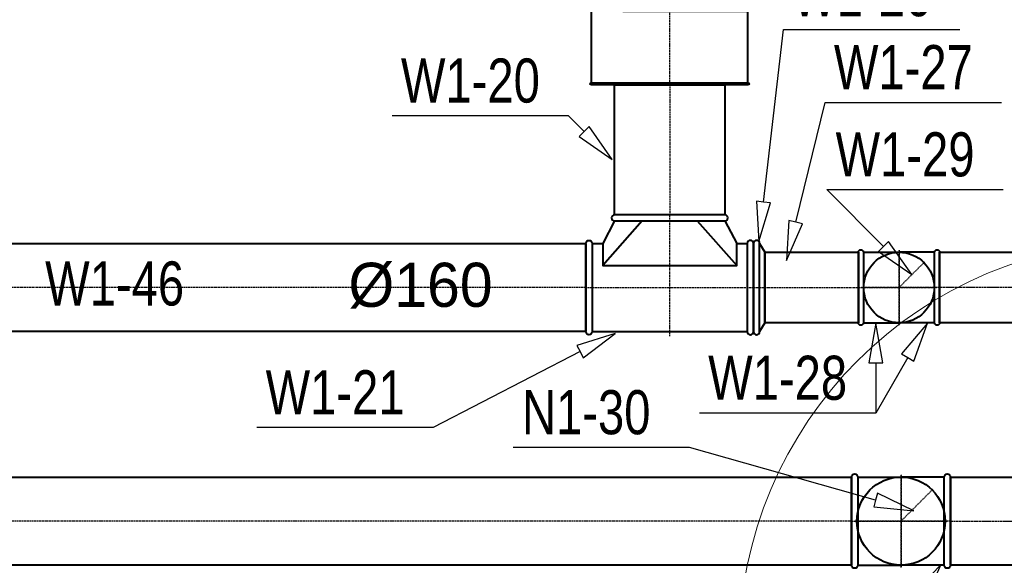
# Model space of a CAD drawing. Header units: millimetres. Extents: x 1700 to 4670, y 990 to 3874.
# Tile 81 of 110: x 3107 to 3330, y 1906 to 2030. Entities that reach past the tile are written whole.
import ezdxf
from ezdxf.enums import TextEntityAlignment as Align

# ---------------------------------------------------------------- set-up
doc = ezdxf.new("R2010")
doc.units = ezdxf.units.MM
doc.linetypes.add('CENTER', pattern=[0.55, 0.37, -0.06, 0.06, -0.06])
doc.layers.get('0').update_dxf_attribs({"lineweight": 0})
for name, color, linetype, lineweight in [('Nowe_Drzwi Archicad_Nr_pióra__3', 7, 'Continuous', 13), ('WEN_N1-_ZLICZAC', 170, 'Continuous', 40), ('WEN_W1-_ZLICZAC', 10, 'Continuous', 40)]:
    doc.layers.add(name, color=color, linetype=linetype, lineweight=lineweight)
for name, color, linetype in [('opisy mt', 7, 'Continuous'), ('WEN_N1-_ATRYBUT', 7, 'Continuous'), ('WEN_N1-_OSIE', 2, 'CENTER'), ('WEN_W1-_ATRYBUT', 7, 'Continuous'), ('WEN_W1-_OSIE', 2, 'CENTER')]:
    doc.layers.add(name, color=color, linetype=linetype)
doc.styles.add('STYL_WENTYLE', font='txt', dxfattribs={"width": 0.8})

# ---------------------------------------------------------------- blocks, each defined once
blk = doc.blocks.new('BPK20090CN1-_13')
for p, q in [((-100, 14), (-100, 112)), ((100, 14), (100, 112))]:
    blk.add_line(p, q)
blk.add_lwpolyline([(100, 0), (-100, 0, -1), (-100, 14), (100, 14, -1)], format="xyb", close=True)
blk.add_circle((0, 112), 100)
blk.add_point((0, 0))
at = {"layer": 'WEN_N1-_OSIE'}
for p, q in [((0, 0), (0, 217)), ((-105, 112), (105, 112))]:
    blk.add_line(p, q, dxfattribs=at)
at = {"layer": 'WEN_N1-_ATRYBUT', "style": 'STYL_WENTYLE', "width": 0.8, "flags": 8}
blk.add_attdef('WENTYLE', text='', height=100, dxfattribs=at).set_placement((56, 0), align=Align.BOTTOM_LEFT)
blk = doc.blocks.new('PSR200CN1-_100_11')
blk.add_circle((0, 0), 100)
for p in [(70.7, 70.7), (0, 0)]:
    blk.add_point(p)
at = {"layer": 'WEN_N1-_OSIE'}
blk.add_line((0, 0), (70.7, 70.7), dxfattribs=at)
at = {"layer": 'WEN_N1-_ATRYBUT', "style": 'STYL_WENTYLE', "width": 0.8, "flags": 8}
blk.add_attdef('WENTYLE', text='', height=100, dxfattribs=at).set_placement((0, 0), align=Align.BOTTOM_LEFT)
blk = doc.blocks.new('SIL-502501000_11')
for p, q in [((5, 177.5), (995, 177.5)), ((333.3, 177.5), (333.3, -106.5)), ((666.7, 177.5), (666.7, -106.5)), ((166.7, -177.5), (166.7, 106.5)), ((500, -177.5), (500, 106.5)), ((833.3, -177.5), (833.3, 106.5)), ((5, -177.5), (995, -177.5))]:
    blk.add_line(p, q)
for points in [[(0, -177.5), (0, 177.5, -1), (5, 177.5), (5, -177.5, -1)], [(1000, -177.5), (1000, 177.5, 1), (995, 177.5), (995, -177.5, 1)]]:
    blk.add_lwpolyline(points, format="xyb", close=True)
for p in [(0, 0), (1000, 0)]:
    blk.add_point(p)
at = {"layer": 'WEN_W1-_OSIE'}
blk.add_line((0, 0), (1000, 0), dxfattribs=at)
at = {"layer": 'WEN_W1-_ATRYBUT', "style": 'STYL_WENTYLE', "width": 0.8, "flags": 8}
blk.add_attdef('WENTYLE', text='', height=100, dxfattribs=at).set_placement((500, 0), align=Align.BOTTOM_LEFT)
blk = doc.blocks.new('T200250CW1-_13')
for p, q in [((-125, -14), (-152, -65)), ((-62.5, -14), (-152, -115)), ((62.5, -14), (152, -115)), ((125, -14), (152, -65)), ((-176, -265), (176, -265))]:
    blk.add_line(p, q)
for points in [[(125, 0), (-125, 0, 1), (-125, -14), (125, -14, 1)], [(-190, -265), (-190, -65, -1), (-176, -65), (-176, -265, -1)], [(190, -265), (190, -65, 1), (176, -65), (176, -265, 1)]]:
    blk.add_lwpolyline(points, format="xyb", close=True)
blk.add_lwpolyline([(-176, -65), (-152, -65), (-152, -115), (152, -115), (152, -65), (176, -65)])
for p in [(0, 0), (-190, -165), (190, -165)]:
    blk.add_point(p)
at = {"layer": 'WEN_W1-_OSIE'}
for p, q in [((0, -275), (0, 0)), ((-190, -165), (190, -165))]:
    blk.add_line(p, q, dxfattribs=at)
at = {"layer": 'WEN_W1-_ATRYBUT', "style": 'STYL_WENTYLE', "width": 0.8, "flags": 8}
blk.add_attdef('WENTYLE', text='', height=100, dxfattribs=at).set_placement((0, -165), align=Align.BOTTOM_LEFT)
blk = doc.blocks.new('RCP200160CW1-_11')
blk.add_lwpolyline([(0, 100), (0, -100, 1), (14, -100), (14, 100, 1)], format="xyb", close=True)
blk.add_lwpolyline([(14, 100), (26, 80), (26, -80), (14, -100)])
for p in [(0, 0), (26, 0)]:
    blk.add_point(p)
at = {"layer": 'WEN_W1-_OSIE'}
blk.add_line((0, 0), (26, 0), dxfattribs=at)
at = {"layer": 'WEN_W1-_ATRYBUT', "style": 'STYL_WENTYLE', "width": 0.8, "flags": 8}
blk.add_attdef('WENTYLE', text='', height=100, dxfattribs=at).set_placement((0, 0), align=Align.BOTTOM_LEFT)
blk = doc.blocks.new('BPK16090CW1-_13')
for p, q in [((-80, 11.2), (-80, 92)), ((80, 11.2), (80, 92))]:
    blk.add_line(p, q)
blk.add_lwpolyline([(80, 0), (-80, 0, -1), (-80, 11.2), (80, 11.2, -1)], format="xyb", close=True)
blk.add_circle((0, 92), 80)
blk.add_point((0, 0))
at = {"layer": 'WEN_W1-_OSIE'}
for p, q in [((0, 0), (0, 177)), ((-85, 92), (85, 92))]:
    blk.add_line(p, q, dxfattribs=at)
at = {"layer": 'WEN_W1-_ATRYBUT', "style": 'STYL_WENTYLE', "width": 0.8, "flags": 8}
blk.add_attdef('WENTYLE', text='', height=100, dxfattribs=at).set_placement((46, 0), align=Align.BOTTOM_LEFT)
blk = doc.blocks.new('PSR160CW1-_150_11')
blk.add_circle((0, 0), 80)
for p in [(56.6, 56.6), (0, 0)]:
    blk.add_point(p)
at = {"layer": 'WEN_W1-_OSIE'}
blk.add_line((0, 0), (56.6, 56.6), dxfattribs=at)
at = {"layer": 'WEN_W1-_ATRYBUT', "style": 'STYL_WENTYLE', "width": 0.8, "flags": 8}
blk.add_attdef('WENTYLE', text='', height=100, dxfattribs=at).set_placement((0, 0), align=Align.BOTTOM_LEFT)
blk = doc.blocks.new('SR-250CW1-_294-4973138903_14')
blk.add_lwpolyline([(0, -125), (0, 125), (294.5, 125), (294.5, -125)], close=True)
for p in [(0, 0), (294.5, 0)]:
    blk.add_point(p)
at = {"layer": 'WEN_W1-_OSIE'}
blk.add_line((0, 0), (294.5, 0), dxfattribs=at)
at = {"layer": 'WEN_W1-_ATRYBUT', "style": 'STYL_WENTYLE', "width": 0.8, "flags": 8}
blk.add_attdef('WENTYLE', text='', height=100, dxfattribs=at).set_placement((147.2, 0), align=Align.BOTTOM_LEFT)
at = {"layer": 'WEN_W1-_OSIE', "style": 'STYL_WENTYLE', "width": 0.8, "flags": 8}
blk.add_attdef('FI_KANALU', text='', height=40, dxfattribs=at).set_placement((147.2, 62.5), align=Align.MIDDLE_CENTER)
blk = doc.blocks.new('SR-200CW1-_2170-0276424007_14')
blk.add_lwpolyline([(0, -100), (0, 100), (2170, 100), (2170, -100)], close=True)
for p in [(0, 0), (2170, 0)]:
    blk.add_point(p)
at = {"layer": 'WEN_W1-_OSIE'}
blk.add_line((0, 0), (2170, 0), dxfattribs=at)
at = {"layer": 'WEN_W1-_ATRYBUT', "style": 'STYL_WENTYLE', "width": 0.8, "flags": 8}
blk.add_attdef('WENTYLE', text='', height=100, dxfattribs=at).set_placement((1085, 0), align=Align.BOTTOM_LEFT)
at = {"layer": 'WEN_W1-_OSIE', "style": 'STYL_WENTYLE', "width": 0.8, "flags": 8}
blk.add_attdef('FI_KANALU', text='', height=40, dxfattribs=at).set_placement((1085, 50), align=Align.MIDDLE_CENTER)
blk = doc.blocks.new('SR-160CW1-_212-0844178327_14')
blk.add_lwpolyline([(0, -80), (0, 80), (212.1, 80), (212.1, -80)], close=True)
for p in [(0, 0), (212.1, 0)]:
    blk.add_point(p)
at = {"layer": 'WEN_W1-_OSIE'}
blk.add_line((0, 0), (212.1, 0), dxfattribs=at)
at = {"layer": 'WEN_W1-_ATRYBUT', "style": 'STYL_WENTYLE', "width": 0.8, "flags": 8}
blk.add_attdef('WENTYLE', text='', height=100, dxfattribs=at).set_placement((106, 0), align=Align.BOTTOM_LEFT)
at = {"layer": 'WEN_W1-_OSIE', "style": 'STYL_WENTYLE', "width": 0.8, "flags": 8}
blk.add_attdef('FI_KANALU', text='', height=40, dxfattribs=at).set_placement((106, 40), align=Align.MIDDLE_CENTER)
blk = doc.blocks.new('SR-200CN1-_2772-7318246925_14')
blk.add_lwpolyline([(0, -100), (0, 100), (2772.7, 100), (2772.7, -100)], close=True)
blk.add_point((0, 0))
at = {"layer": 'WEN_N1-_OSIE'}
blk.add_line((0, 0), (2772.7, 0), dxfattribs=at)
at = {"layer": 'WEN_N1-_ATRYBUT', "style": 'STYL_WENTYLE', "width": 0.8, "flags": 8}
blk.add_attdef('WENTYLE', text='', height=100, dxfattribs=at).set_placement((1386.4, 0), align=Align.BOTTOM_LEFT)
at = {"layer": 'WEN_N1-_OSIE', "style": 'STYL_WENTYLE', "width": 0.8, "flags": 8}
blk.add_attdef('FI_KANALU', text='', height=40, dxfattribs=at).set_placement((1386.4, 50), align=Align.MIDDLE_CENTER)

msp = doc.modelspace()

# ---------------------------------------------------------------- linework, layer by layer
for p in [(3315.29, 1969.02), (3317.75, 1916.05)]:
    msp.add_point(p)
at = {"layer": 'Nowe_Drzwi Archicad_Nr_pióra__3', "color": 252, "linetype": 'Continuous', "lineweight": 13}
msp.add_arc((3361.79, 1887.41), 92, 90, 180, dxfattribs=at)
at = {"layer": 'WEN_N1-_ATRYBUT'}
for points in [[(3300.79, 1920.82), (3300.35, 1919.28), (3309.45, 1918.37), (3301.22, 1922.36), (3300.79, 1920.82), (3258.58, 1932.75), (3218.58, 1932.75)], [(3310.59, 1898.65), (3311.93, 1897.76), (3315.57, 1906.15), (3309.26, 1899.53), (3310.59, 1898.65), (3301.17, 1884.45), (3261.17, 1884.45)]]:
    msp.add_lwpolyline(points, dxfattribs=at)
at = {"layer": 'WEN_N1-_OSIE'}
msp.add_line((3317.75, 1916.05), (3376.35, 1916.05), dxfattribs=at)
at = {"layer": 'WEN_N1-_ZLICZAC'}
msp.add_lwpolyline([(3332.04, 1906.05), (3317.75, 1906.05), (3317.75, 1926.05), (3332.04, 1926.05)], dxfattribs=at)
at = {"layer": 'WEN_W1-_ATRYBUT'}
for points in [[(3275.36, 1988.4), (3273.77, 1988.58), (3274.32, 1979.46), (3276.95, 1988.21), (3275.36, 1988.4), (3279.88, 2027.54), (3319.88, 2027.54)], [(3282.68, 1983.86), (3281.13, 1984.24), (3280.54, 1975.12), (3284.23, 1983.48), (3282.68, 1983.86), (3289.33, 2011), (3329.33, 2011)], [(3234.69, 2004.4), (3233.56, 2003.27), (3241.06, 1998.03), (3235.82, 2005.53), (3234.69, 2004.4), (3231.13, 2007.96), (3191.13, 2007.96)], [(3302.6, 1978.32), (3301.47, 1977.19), (3308.97, 1971.95), (3303.73, 1979.45), (3302.6, 1978.32), (3289.71, 1991.22), (3329.71, 1991.22)], [(3300.81, 1951.95), (3302.41, 1951.95), (3300.81, 1960.95), (3299.21, 1951.95), (3300.81, 1951.95), (3300.81, 1940.56), (3260.81, 1940.56)], [(3308.08, 1953.16), (3309.47, 1952.36), (3312.58, 1960.95), (3306.69, 1953.96), (3308.08, 1953.16), (3300.81, 1940.56), (3260.81, 1940.56)], [(3233.75, 1954.49), (3234.49, 1953.06), (3241.74, 1958.62), (3233.02, 1955.91), (3233.75, 1954.49), (3200.44, 1937.26), (3160.44, 1937.26)]]:
    msp.add_lwpolyline(points, dxfattribs=at)
at = {"layer": 'WEN_W1-_OSIE'}
msp.add_line((3378.81, 1969.02), (3315.29, 1969.02), dxfattribs=at)
at = {"layer": 'WEN_W1-_ZLICZAC'}
msp.add_lwpolyline([(3332.04, 1961.02), (3315.29, 1961.02), (3315.29, 1977.02), (3332.04, 1977.02)], dxfattribs=at)

# ---------------------------------------------------------------- block references
at = {"layer": 'WEN_N1-_ZLICZAC'}
ref = msp.add_blockref('PSR200CN1-_100_11', (3306.55, 1916.05), dxfattribs=dict(at, xscale=0.1, yscale=0.1, zscale=0.1))
ref.add_attrib('WENTYLE', 'N1-30', dxfattribs={"layer": 'WEN_N1-_ATRYBUT', "height": 10, "style": 'STYL_WENTYLE', "width": 0.8, "flags": 8}).set_placement((3220.58, 1932.75), align=Align.BOTTOM_LEFT)
at = {"layer": 'WEN_N1-_ZLICZAC', "xscale": 0.1, "zscale": 0.1}
for name, p, yscale, rotation in [('SR-200CN1-_2772-7318246925_14', (3295.35, 1916.05), 0.1, 180), ('BPK20090CN1-_13', (3317.75, 1916.05), 0.09999999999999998, 89.99999999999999)]:
    msp.add_blockref(name, p, dxfattribs=dict(at, yscale=yscale, rotation=rotation))
at = {"layer": 'WEN_N1-_ZLICZAC'}
ref = msp.add_blockref('BPK20090CN1-_13', (3295.35, 1916.05), dxfattribs=dict(at, xscale=0.1, yscale=0.09999999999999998, zscale=0.1, rotation=270))
ref.add_attrib('WENTYLE', 'N1-29', dxfattribs={"layer": 'WEN_N1-_ATRYBUT', "height": 10, "style": 'STYL_WENTYLE', "width": 0.8, "flags": 8}).set_placement((3263.17, 1884.45), align=Align.BOTTOM_LEFT)
at = {"layer": 'WEN_W1-_ZLICZAC'}
ref = msp.add_blockref('SIL-502501000_11', (3254.08, 2014.97), dxfattribs=dict(at, xscale=0.1, yscale=0.1, zscale=0.1, rotation=90))
ref.add_attrib('WENTYLE', 'W1-25', dxfattribs={"layer": 'WEN_W1-_ATRYBUT', "height": 10, "rotation": 90, "style": 'STYL_WENTYLE', "width": 0.8, "flags": 8}).set_placement((3300.76, 2086.56), align=Align.BOTTOM_LEFT)
ref = msp.add_blockref('RCP200160CW1-_11', (3273.08, 1969.02), dxfattribs=dict(at, xscale=0.1, yscale=0.1, zscale=0.1))
ref.add_attrib('WENTYLE', 'W1-26', dxfattribs={"layer": 'WEN_W1-_ATRYBUT', "height": 10, "style": 'STYL_WENTYLE', "width": 0.8, "flags": 8}).set_placement((3281.88, 2027.54), align=Align.BOTTOM_LEFT)
ref = msp.add_blockref('SR-160CW1-_212-0844178327_14', (3275.68, 1969.02), dxfattribs=dict(at, xscale=0.1, yscale=0.1, zscale=0.1))
ref.add_attrib('WENTYLE', 'W1-27', dxfattribs={"layer": 'WEN_W1-_ATRYBUT', "height": 10, "style": 'STYL_WENTYLE', "width": 0.8, "flags": 8}).set_placement((3291.33, 2011), align=Align.BOTTOM_LEFT)
ref = msp.add_blockref('SR-250CW1-_294-4973138903_14', (3254.08, 2014.97), dxfattribs=dict(at, xscale=0.1, yscale=0.1, zscale=0.1, rotation=270))
ref.add_attrib('WENTYLE', 'W1-20', dxfattribs={"layer": 'WEN_W1-_ATRYBUT', "height": 10, "style": 'STYL_WENTYLE', "width": 0.8, "flags": 8}).set_placement((3193.13, 2007.96), align=Align.BOTTOM_LEFT)
ref = msp.add_blockref('PSR160CW1-_150_11', (3306.09, 1969.02), dxfattribs=dict(at, xscale=0.1, yscale=0.1, zscale=0.1))
ref.add_attrib('WENTYLE', 'W1-29', dxfattribs={"layer": 'WEN_W1-_ATRYBUT', "height": 10, "style": 'STYL_WENTYLE', "width": 0.8, "flags": 8}).set_placement((3291.71, 1991.22), align=Align.BOTTOM_LEFT)
ref = msp.add_blockref('T200250CW1-_13', (3254.08, 1985.52), dxfattribs=dict(at, xscale=0.1, yscale=0.1, zscale=0.1))
ref.add_attrib('WENTYLE', 'W1-21', dxfattribs={"layer": 'WEN_W1-_ATRYBUT', "height": 10, "style": 'STYL_WENTYLE', "width": 0.8, "flags": 8}).set_placement((3162.44, 1937.26), align=Align.BOTTOM_LEFT)
ref = msp.add_blockref('SR-200CW1-_2170-0276424007_14', (3235.08, 1969.02), dxfattribs=dict(at, xscale=0.1, yscale=0.1, zscale=0.1, rotation=179.9999999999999))
ref.add_attrib('WENTYLE', 'W1-46', dxfattribs={"layer": 'WEN_W1-_ATRYBUT', "height": 10, "style": 'STYL_WENTYLE', "width": 0.8, "flags": 8}).set_placement((3112.43, 1961.94), align=Align.BOTTOM_LEFT)
ref = msp.add_blockref('BPK16090CW1-_13', (3296.89, 1969.02), dxfattribs=dict(at, xscale=0.1, yscale=0.1, zscale=0.1, rotation=270))
ref.add_attrib('WENTYLE', 'W1-28', dxfattribs={"layer": 'WEN_W1-_ATRYBUT', "height": 10, "style": 'STYL_WENTYLE', "width": 0.8, "flags": 8}).set_placement((3262.81, 1940.56), align=Align.BOTTOM_LEFT)
at = {"layer": 'WEN_W1-_ZLICZAC', "xscale": 0.09999999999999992, "yscale": 0.09999999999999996, "zscale": 0.1, "rotation": 90}
msp.add_blockref('BPK16090CW1-_13', (3315.29, 1969.02), dxfattribs=at)

# ---------------------------------------------------------------- texts
at = {"layer": 'opisy mt', "linetype": 'Continuous', "lineweight": 18, "insert": (3181.21, 1974.64), "char_height": 10, "width": 136.5578, "attachment_point": 1}
msp.add_mtext('%%C160', dxfattribs=at)

doc.saveas('drawing.dxf')
